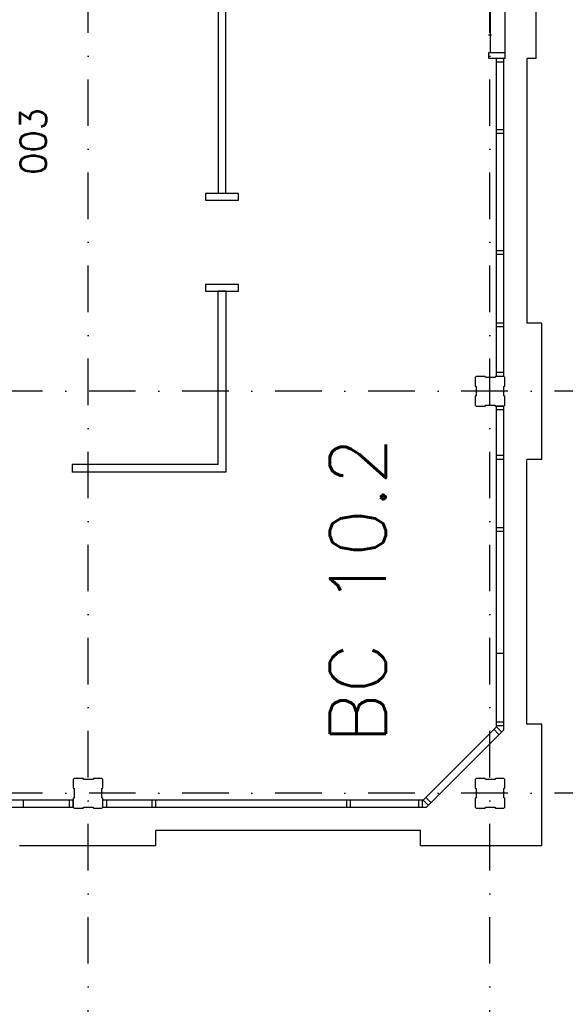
# Model space of a CAD drawing. Extents: x 36324 to 146208, y -50294 to 26426.
# Tile 10 of 39: x 71644 to 78975, y -32438 to -19212. Entities that reach past the tile are written whole.
import ezdxf

# ---------------------------------------------------------------- set-up
doc = ezdxf.new("R2010")
doc.units = 0
doc.header["$LTSCALE"] = 100
doc.linetypes.add('B0302', pattern=[12.5, 6.25, -3.125, 0, -3.125])
for name, color, linetype in [('Bouwkundig', 253, 'CONTINUOUS'), ('Bouwkundig tekst', 252, 'CONTINUOUS'), ('Stramien', 252, 'B0302')]:
    doc.layers.add(name, color=color, linetype=linetype)
doc.styles.get("Standard").update_dxf_attribs({"font": 'romans.shx'})

msp = doc.modelspace()

# ---------------------------------------------------------------- linework, layer by layer
at = {"layer": 'Bouwkundig', "linetype": 'Continuous'}
for p, q in [((78167.4, -19732.7), (78167.4, -17933.2)), ((78581.4, -19732.7), (78581.4, -17933.2)), ((77967.4, -18988.2), (77967.4, -19652.7)), ((77947.4, -19652.7), (78167.4, -19652.7)), ((77947.4, -19732.7), (77947.4, -19652.7)), ((78167.4, -19732.7), (77947.4, -19732.7)), ((78148.3, -19732.2), (78049.3, -19732.2)), ((78049.3, -24003.2), (78049.3, -19732.7)), ((78148.3, -19782.2), (78049.3, -19782.2)), ((78148.3, -24003.6), (78148.3, -19732.7)), ((78581.4, -19732.7), (78462.8, -19732.7)), ((78148.3, -20692.9), (78049.3, -20692.9)), ((78148.3, -20742.9), (78049.3, -20742.9)), ((78148.3, -22318.2), (78049.3, -22318.2)), ((78148.3, -22368.2), (78049.3, -22368.2)), ((78148.3, -23288.2), (78049.3, -23288.2)), ((78148.3, -23338.2), (78049.3, -23338.2)), ((78658.3, -23288.2), (78458.3, -23288.2)), ((78658.3, -25118.2), (78658.3, -23288.2)), ((78148.3, -23953.2), (78049.3, -23953.2)), ((78148.3, -24003.2), (78049.3, -24003.2)), ((78148.3, -24403.2), (78049.3, -24403.2)), ((78049.3, -28709.1), (78049.3, -24403.2)), ((78148.3, -24453.2), (78049.3, -24453.2)), ((78148.3, -28750.1), (78148.3, -24402.9)), ((78148.3, -25068.2), (78049.3, -25068.2)), ((78148.3, -25118.2), (78049.3, -25118.2)), ((78658.3, -25118.2), (78458.3, -25118.2)), ((78458.3, -28673.2), (78458.3, -25118.2)), ((72347.8, -25189.2), (72347.8, -25289.2)), ((78148.3, -26037.9), (78049.3, -26037.9)), ((78148.3, -26087.9), (78049.3, -26087.9)), ((78148.3, -27728.1), (78049.3, -27728.1)), ((78148.3, -28648.1), (78049.3, -28648.1)), ((78148.3, -28698.1), (78049.3, -28698.1)), ((78658.3, -28673.2), (78458.3, -28673.2)), ((78658.3, -30303.2), (78658.3, -28673.2)), ((77064.1, -29694.2), (78049.3, -28709.1)), ((77105.1, -29793.2), (78148.3, -28750.1)), ((78083.9, -28814.4), (78013.9, -28744.4)), ((78119.3, -28779.1), (78049.3, -28709.1)), ((72362.9, -29694.2), (67362.9, -29694.2)), ((71693.3, -29793.2), (71693.3, -29694.2)), ((72312.9, -29793.2), (72312.9, -29694.2)), ((72362.9, -29793.2), (72362.9, -29694.2)), ((77064.1, -29694.2), (72762.9, -29694.2)), ((72762.9, -29793.2), (72762.9, -29694.2)), ((72812.9, -29793.2), (72812.9, -29694.2)), ((73423.3, -29793.2), (73423.3, -29694.2)), ((73473.3, -29793.2), (73473.3, -29694.2)), ((76038.1, -29793.2), (76038.1, -29694.2)), ((76088.1, -29793.2), (76088.1, -29694.2)), ((77008.1, -29793.2), (77008.1, -29694.2)), ((77058.1, -29793.2), (77058.1, -29694.2)), ((77134.1, -29764.2), (77064.1, -29694.2)), ((77169.4, -29728.9), (77099.4, -29658.9)), ((72367.9, -29793.2), (67357.9, -29793.2)), ((77105.1, -29793.2), (72757.9, -29793.2)), ((77028.3, -30103.2), (73473.3, -30103.2)), ((73473.3, -30303.2), (73473.3, -30103.2)), ((77028.3, -30303.2), (77028.3, -30103.2)), ((71643.3, -30303.2), (73473.3, -30303.2)), ((77028.3, -30303.2), (78658.3, -30303.2))]:
    msp.add_line(p, q, dxfattribs=at)
for points in [[(74313.8, -21547.7), (74313.8, -16703.2), (75112.8, -16703.2)], [(74413.8, -21547.7), (74413.8, -18903.2)], [(77942.8, -19417.2), (77982.8, -19417.2)], [(78462.8, -23288.2), (78462.8, -19732.7)], [(74312.9, -25189.2), (74312.9, -22857.2)], [(74413.8, -22857.2), (74313.8, -22857.2)], [(74413.8, -22857.2), (74413.8, -25289.2)], [(74313.8, -25189.2), (72347.8, -25189.2)], [(74413.8, -25289.2), (72347.8, -25289.2)], [(77032.8, -30103.2), (73477.8, -30103.2)]]:
    msp.add_lwpolyline(points, dxfattribs=at)
for points in [[(74585.3, -21547.7), (74142.4, -21547.7), (74142.4, -21637.2), (74585.3, -21637.2)], [(74585.3, -22767.7), (74142.4, -22767.7), (74142.4, -22857.2), (74585.3, -22857.2)], [(78162.9, -24388.2), (78162.9, -24273.2), (78147.9, -24265.2), (78147.9, -24140.2), (78162.9, -24135.2), (78162.9, -24018.2), (78147.9, -24003.2), (78036.9, -24003.2), (78028.9, -24018.2), (77903.9, -24018.2), (77898.9, -24003.2), (77777.9, -24003.2), (77762.9, -24018.2), (77762.9, -24133.2), (77777.9, -24141.2), (77777.9, -24266.2), (77762.9, -24271.2), (77762.9, -24388.2), (77777.9, -24403.2), (77896.9, -24403.2), (77904.9, -24388.2), (78029.9, -24388.2), (78034.9, -24403.2), (78147.9, -24403.2)], [(72762.9, -29788.2), (72762.9, -29673.2), (72747.9, -29665.2), (72747.9, -29540.2), (72762.9, -29535.2), (72762.9, -29418.2), (72747.9, -29403.2), (72636.9, -29403.2), (72628.9, -29418.2), (72503.9, -29418.2), (72498.9, -29403.2), (72377.9, -29403.2), (72362.9, -29418.2), (72362.9, -29533.2), (72377.9, -29541.2), (72377.9, -29666.2), (72362.9, -29671.2), (72362.9, -29788.2), (72377.9, -29803.2), (72496.9, -29803.2), (72504.9, -29788.2), (72629.9, -29788.2), (72634.9, -29803.2), (72747.9, -29803.2)], [(78162.9, -29788.2), (78162.9, -29673.2), (78147.9, -29665.2), (78147.9, -29540.2), (78162.9, -29535.2), (78162.9, -29418.2), (78147.9, -29403.2), (78036.9, -29403.2), (78028.9, -29418.2), (77903.9, -29418.2), (77898.9, -29403.2), (77777.9, -29403.2), (77762.9, -29418.2), (77762.9, -29533.2), (77777.9, -29541.2), (77777.9, -29666.2), (77762.9, -29671.2), (77762.9, -29788.2), (77777.9, -29803.2), (77896.9, -29803.2), (77904.9, -29788.2), (78029.9, -29788.2), (78034.9, -29803.2), (78147.9, -29803.2)]]:
    msp.add_lwpolyline(points, close=True, dxfattribs=at)
at = {"layer": 'Stramien'}
for p, q in [((72562.8, -40641.2), (72562.8, 11055.6)), ((77962.8, -40641.2), (77962.8, 11055.6)), ((145707.8, -24203.2), (36324.1, -24203.2)), ((145707.8, -29603.2), (36324.1, -29603.2))]:
    msp.add_line(p, q, dxfattribs=at)

# ---------------------------------------------------------------- texts
at = {"layer": 'Bouwkundig tekst', "linetype": 'Continuous'}
for s, height, p in [('003', 350, (72000.8, -21297.3)), ('BC 10.2', 750, (76561.3, -28935.6))]:
    msp.add_text(s, height=height, rotation=90, dxfattribs=at).set_placement(p)

doc.saveas('drawing.dxf')
